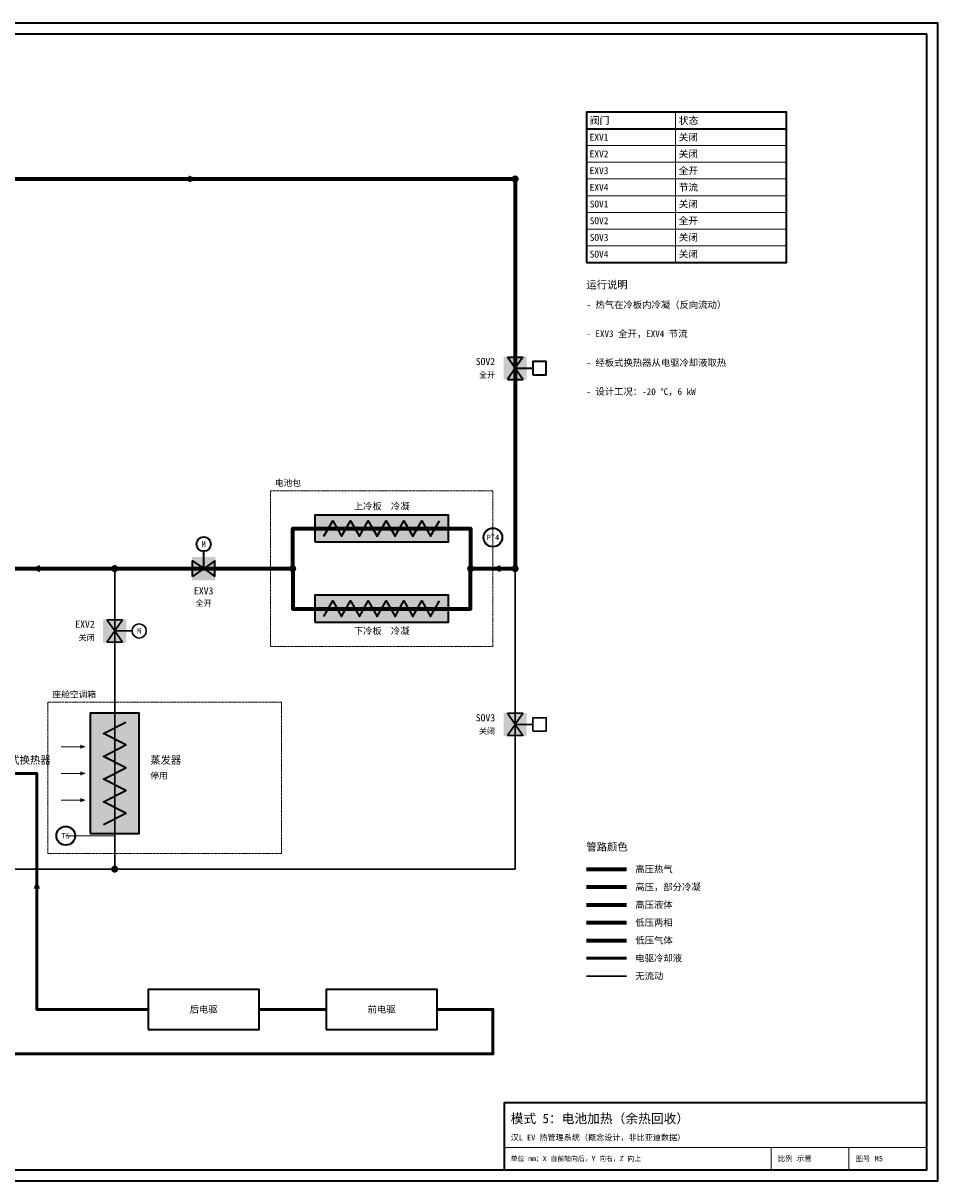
# Model space of a CAD drawing. Header units: millimetres. Extents: x 0 to 830, y 0 to 520.
# Tile 2 of 2: x 419 to 830, y 0 to 520. Entities that reach past the tile are written whole.
import ezdxf
from ezdxf.enums import TextEntityAlignment as Align

# ---------------------------------------------------------------- set-up
doc = ezdxf.new("R2010")
doc.units = ezdxf.units.MM
doc.linetypes.add('DASHED', pattern=[1.524, 1.27, -0.254])
for name, color, linetype, lineweight, true_color in [('AIR', 7, 'Continuous', 18, 0x7878c8), ('BOUNDARY', 7, 'DASHED', 18, 0x828282), ('COOLANT', 7, 'Continuous', 50, 0x1e8c46), ('FRAME', 7, 'Continuous', 35, 0x3c3c3c), ('HP_2PH', 7, 'Continuous', 70, 0xc83caa), ('HP_GAS', 7, 'Continuous', 70, 0xcd2828), ('HP_LIQ', 7, 'Continuous', 70, 0xeb8214), ('LP_2PH', 7, 'Continuous', 70, 0x28a5c8), ('LP_GAS', 7, 'Continuous', 70, 0x2350be), ('OFF', 7, 'Continuous', 30, 0xafafaf), ('SYMBOL', 7, 'Continuous', 35, 0x141414), ('TEXT', 7, 'Continuous', 18, 0x141414), ('THIN', 7, 'Continuous', 13, 0x6e6e6e)]:
    doc.layers.add(name, color=color, linetype=linetype, lineweight=lineweight, true_color=true_color)
doc.styles.add('ZH', font='simsun.ttc')

msp = doc.modelspace()

# ---------------------------------------------------------------- hatches: boundary and pattern name
at = {"true_color": 0xffffff}
for points in [[(634.8, 359.8), (645.2, 359.8), (645.2, 370.2), (634.8, 370.2)], [(550, 287), (610, 287), (610, 299), (550, 299)], [(494.8, 269.8), (505.2, 269.8), (505.2, 280.2), (494.8, 280.2)], [(550, 251), (610, 251), (610, 263), (550, 263)], [(454.8, 241.8), (465.2, 241.8), (465.2, 252.2), (454.8, 252.2)], [(449, 156), (471, 156), (471, 210), (449, 210)], [(634.8, 199.8), (645.2, 199.8), (645.2, 210.2), (634.8, 210.2)]]:
    msp.add_hatch(color=7, dxfattribs=at).paths.add_polyline_path(points)
at = {"layer": 'AIR'}
for points in [[(447, 195), (444.5, 195.95), (444.5, 194.05)], [(447, 183), (444.5, 183.95), (444.5, 182.05)], [(447, 171), (444.5, 171.95), (444.5, 170.05)]]:
    msp.add_hatch(color=7, dxfattribs=at).paths.add_polyline_path(points)
at = {"layer": 'COOLANT'}
msp.add_hatch(color=7, dxfattribs=at).paths.add_polyline_path([(425, 135), (423.56, 131.2), (426.44, 131.2)])
at = {"layer": 'HP_GAS'}
for points in [[(497.4, 450), (493.2, 451.6), (493.2, 448.4)], [(629.2, 275), (633.4, 273.4), (633.4, 276.6)]]:
    msp.add_hatch(color=7, dxfattribs=at).paths.add_polyline_path(points)
at = {"layer": 'HP_LIQ'}
msp.add_hatch(color=7, dxfattribs=at).paths.add_polyline_path([(422.2, 275), (426.4, 273.4), (426.4, 276.6)])
at = {"layer": 'OFF'}
for points in [[(456.5, 252), (463.5, 252), (460, 247)], [(456.5, 242), (463.5, 242), (460, 247)], [(636.5, 210), (643.5, 210), (640, 205)], [(636.5, 200), (643.5, 200), (640, 205)]]:
    msp.add_hatch(color=7, dxfattribs=at).paths.add_polyline_path(points)
at = {"layer": 'SYMBOL'}
for points in [[(641.6, 450), (641.48, 450.61), (641.13, 451.13), (640.61, 451.48), (640, 451.6), (639.39, 451.48), (638.87, 451.13), (638.52, 450.61), (638.4, 450), (638.52, 449.39), (638.87, 448.87), (639.39, 448.52), (640, 448.4), (640.61, 448.52), (641.13, 448.87), (641.48, 449.39)], [(461.6, 275), (461.48, 275.61), (461.13, 276.13), (460.61, 276.48), (460, 276.6), (459.39, 276.48), (458.87, 276.13), (458.52, 275.61), (458.4, 275), (458.52, 274.39), (458.87, 273.87), (459.39, 273.52), (460, 273.4), (460.61, 273.52), (461.13, 273.87), (461.48, 274.39)], [(541.6, 275), (541.48, 275.61), (541.13, 276.13), (540.61, 276.48), (540, 276.6), (539.39, 276.48), (538.87, 276.13), (538.52, 275.61), (538.4, 275), (538.52, 274.39), (538.87, 273.87), (539.39, 273.52), (540, 273.4), (540.61, 273.52), (541.13, 273.87), (541.48, 274.39)], [(621.6, 275), (621.48, 275.61), (621.13, 276.13), (620.61, 276.48), (620, 276.6), (619.39, 276.48), (618.87, 276.13), (618.52, 275.61), (618.4, 275), (618.52, 274.39), (618.87, 273.87), (619.39, 273.52), (620, 273.4), (620.61, 273.52), (621.13, 273.87), (621.48, 274.39)], [(641.6, 275), (641.48, 275.61), (641.13, 276.13), (640.61, 276.48), (640, 276.6), (639.39, 276.48), (638.87, 276.13), (638.52, 275.61), (638.4, 275), (638.52, 274.39), (638.87, 273.87), (639.39, 273.52), (640, 273.4), (640.61, 273.52), (641.13, 273.87), (641.48, 274.39)], [(461.6, 140), (461.48, 140.61), (461.13, 141.13), (460.61, 141.48), (460, 141.6), (459.39, 141.48), (458.87, 141.13), (458.52, 140.61), (458.4, 140), (458.52, 139.39), (458.87, 138.87), (459.39, 138.52), (460, 138.4), (460.61, 138.52), (461.13, 138.87), (461.48, 139.39)]]:
    msp.add_hatch(color=7, dxfattribs=at).paths.add_polyline_path(points)

# ---------------------------------------------------------------- linework, layer by layer
at = {"layer": 'AIR'}
for points in [[(436, 195), (446, 195)], [(436, 183), (446, 183)], [(436, 171), (446, 171)]]:
    msp.add_lwpolyline(points, dxfattribs=at)
at = {"layer": 'BOUNDARY'}
for points in [[(530, 240), (630, 240), (630, 310), (530, 310)], [(430, 147), (535, 147), (535, 215), (430, 215)]]:
    msp.add_lwpolyline(points, close=True, dxfattribs=at)
at = {"layer": 'COOLANT'}
for points in [[(475, 77), (425, 77), (425, 183), (403, 183)], [(672, 100), (690, 100)], [(140, 77), (120, 77), (120, 57), (630, 57), (630, 77), (605, 77)], [(555, 77), (525, 77)]]:
    msp.add_lwpolyline(points, dxfattribs=at)
at = {"layer": 'FRAME'}
for points in [[(0, 0), (830, 0), (830, 520), (0, 520)], [(5, 5), (825, 5), (825, 515), (5, 515)], [(672, 412.5), (762, 412.5), (762, 480), (672, 480)], [(635, 5), (825, 5), (825, 35), (635, 35)]]:
    msp.add_lwpolyline(points, close=True, dxfattribs=at)
msp.add_lwpolyline([(672, 472.5), (762, 472.5)], dxfattribs=at)
at = {"layer": 'HP_2PH'}
msp.add_lwpolyline([(672, 132), (690, 132)], dxfattribs=at)
at = {"layer": 'HP_GAS'}
for points in [[(330, 450), (640, 450)], [(640, 450), (640, 275)], [(540, 275), (540, 293), (620, 293), (620, 275)], [(540, 275), (540, 257), (620, 257), (620, 275)], [(620, 275), (640, 275)], [(672, 140), (690, 140)]]:
    msp.add_lwpolyline(points, dxfattribs=at)
at = {"layer": 'HP_LIQ'}
for points in [[(390, 275), (460, 275)], [(460, 275), (540, 275)], [(672, 124), (690, 124)]]:
    msp.add_lwpolyline(points, dxfattribs=at)
at = {"layer": 'LP_2PH'}
msp.add_lwpolyline([(672, 116), (690, 116)], dxfattribs=at)
at = {"layer": 'LP_GAS'}
msp.add_lwpolyline([(672, 108), (690, 108)], dxfattribs=at)
at = {"layer": 'OFF'}
for points in [[(460, 275), (460, 220)], [(640, 275), (640, 140)], [(460, 247), (468, 247)], [(460, 220), (460, 140)], [(640, 205), (648, 205)], [(460, 140), (390, 140)], [(640, 140), (460, 140)], [(672, 92), (690, 92)]]:
    msp.add_lwpolyline(points, dxfattribs=at)
for points in [[(456.5, 252), (463.5, 252), (460, 247)], [(456.5, 242), (463.5, 242), (460, 247)], [(636.5, 210), (643.5, 210), (640, 205)], [(648, 202), (654, 202), (654, 208), (648, 208)], [(636.5, 200), (643.5, 200), (640, 205)]]:
    msp.add_lwpolyline(points, close=True, dxfattribs=at)
msp.add_circle((471, 247), 3.2, dxfattribs=at)
at = {"layer": 'SYMBOL'}
for points in [[(636.5, 370), (643.5, 370), (640, 365)], [(636.5, 370), (643.5, 370), (640, 365)], [(636.5, 360), (643.5, 360), (640, 365)], [(636.5, 360), (643.5, 360), (640, 365)], [(648, 362), (654, 362), (654, 368), (648, 368)], [(550, 287), (610, 287), (610, 299), (550, 299)], [(495, 271.5), (495, 278.5), (500, 275)], [(495, 271.5), (495, 278.5), (500, 275)], [(505, 271.5), (505, 278.5), (500, 275)], [(505, 271.5), (505, 278.5), (500, 275)], [(550, 251), (610, 251), (610, 263), (550, 263)], [(449, 156), (471, 156), (471, 210), (449, 210)], [(475, 68), (525, 68), (525, 86), (475, 86)], [(555, 68), (605, 68), (605, 86), (555, 86)]]:
    msp.add_lwpolyline(points, close=True, dxfattribs=at)
for points in [[(640, 365), (648, 365)], [(554, 289.5), (558, 296.5), (562, 289.5), (566, 296.5), (570, 289.5), (574, 296.5), (578, 289.5), (582, 296.5), (586, 289.5), (590, 296.5), (594, 289.5), (598, 296.5), (602, 289.5), (606, 296.5)], [(500, 275), (500, 283)], [(554, 253.5), (558, 260.5), (562, 253.5), (566, 260.5), (570, 253.5), (574, 260.5), (578, 253.5), (582, 260.5), (586, 253.5), (590, 260.5), (594, 253.5), (598, 260.5), (602, 253.5), (606, 260.5)], [(455, 160), (465, 165.11), (455, 170.22), (465, 175.33), (455, 180.44), (465, 185.56), (455, 190.67), (465, 195.78), (455, 200.89), (465, 206)]]:
    msp.add_lwpolyline(points, dxfattribs=at)
for centre, radius in [((630, 289), 4.2), ((500, 286), 3.2), ((438, 155), 4.2)]:
    msp.add_circle(centre, radius, dxfattribs=at)
at = {"layer": 'THIN'}
for points in [[(712, 480), (712, 412.5)], [(672, 472.5), (762, 472.5)], [(672, 465), (762, 465)], [(672, 457.5), (762, 457.5)], [(672, 450), (762, 450)], [(672, 442.5), (762, 442.5)], [(672, 435), (762, 435)], [(672, 427.5), (762, 427.5)], [(672, 420), (762, 420)], [(672, 412.5), (762, 412.5)], [(630, 275), (630, 289)], [(460, 155), (438, 155)], [(635, 15), (825, 15)], [(755, 5), (755, 15)], [(790, 5), (790, 15)]]:
    msp.add_lwpolyline(points, dxfattribs=at)

# ---------------------------------------------------------------- texts
at = {"layer": 'BOUNDARY', "style": 'ZH'}
for s, p in [('电池包', (532, 313.5)), ('座舱空调箱', (432, 218.5))]:
    msp.add_text(s, height=2.8, dxfattribs=at).set_placement(p, align=Align.MIDDLE_LEFT)
at = {"layer": 'OFF', "style": 'ZH'}
for p in [(451, 244), (631, 202)]:
    msp.add_text('关闭', height=2.6, dxfattribs=at).set_placement(p, align=Align.MIDDLE_RIGHT)
msp.add_text('M', height=2.6, dxfattribs=at).set_placement((471, 247), align=Align.MIDDLE_CENTER)
at = {"layer": 'SYMBOL', "style": 'ZH'}
msp.add_text('M', height=2.6, dxfattribs=at).set_placement((500, 286), align=Align.MIDDLE_CENTER)
at = {"layer": 'TEXT', "style": 'ZH'}
for s, height, p in [('阀门', 3.255, (673.5, 476.25)), ('状态', 3.255, (713.5, 476.25)), ('EXV1', 3.1, (673.5, 468.75)), ('关闭', 3.1, (713.5, 468.75)), ('EXV2', 3.1, (673.5, 461.25)), ('关闭', 3.1, (713.5, 461.25)), ('EXV3', 3.1, (673.5, 453.75)), ('全开', 3.1, (713.5, 453.75)), ('EXV4', 3.1, (673.5, 446.25)), ('节流', 3.1, (713.5, 446.25)), ('SOV1', 3.1, (673.5, 438.75)), ('关闭', 3.1, (713.5, 438.75)), ('SOV2', 3.1, (673.5, 431.25)), ('全开', 3.1, (713.5, 431.25)), ('SOV3', 3.1, (673.5, 423.75)), ('关闭', 3.1, (713.5, 423.75)), ('SOV4', 3.1, (673.5, 416.25)), ('关闭', 3.1, (713.5, 416.25)), ('运行说明', 3.4, (672, 402.5)), ('- 热气在冷板内冷凝（反向流动）', 3, (672, 393.5)), ('- EXV3 全开，EXV4 节流', 3, (672, 380.5)), ('- 经板式换热器从电驱冷却液取热', 3, (672, 367.5)), ('- 设计工况：-20 °C，6 kW', 3, (672, 354.5)), ('板式换热器', 3.4, (408, 189)), ('蒸发器', 3.4, (476, 189)), ('停用', 2.8, (476, 182)), ('管路颜色', 3.4, (672, 150)), ('高压热气', 3, (694, 140)), ('高压，部分冷凝', 3, (694, 132)), ('高压液体', 3, (694, 124)), ('低压两相', 3, (694, 116)), ('低压气体', 3, (694, 108)), ('电驱冷却液', 3, (694, 100)), ('无流动', 3, (694, 92)), ('模式 5：电池加热（余热回收）', 4.2, (638, 28)), ('汉L EV 热管理系统（概念设计，非比亚迪数据）', 2.6, (638, 19.5)), ('单位 mm；X 自前轴向后，Y 向右，Z 向上', 2.2, (638, 10)), ('比例 示意', 2.4, (758, 10)), ('图号 M5', 2.4, (793, 10))]:
    msp.add_text(s, height=height, dxfattribs=at).set_placement(p, align=Align.MIDDLE_LEFT)
for s, height, p in [('SOV2', 3.2, (631, 368)), ('全开', 2.6, (631, 362)), ('EXV2', 3.2, (451, 250)), ('SOV3', 3.2, (631, 208))]:
    msp.add_text(s, height=height, dxfattribs=at).set_placement(p, align=Align.MIDDLE_RIGHT)
for s, height, p in [('上冷板  冷凝', 3, (580, 303)), ('PT4', 2.4, (630, 289)), ('EXV3', 3.2, (500, 265)), ('全开', 2.6, (500, 259.5)), ('下冷板  冷凝', 3, (580, 247)), ('T5', 2.4, (438, 155)), ('后电驱', 3, (500, 77)), ('前电驱', 3, (580, 77))]:
    msp.add_text(s, height=height, dxfattribs=at).set_placement(p, align=Align.MIDDLE_CENTER)

doc.saveas('drawing.dxf')
